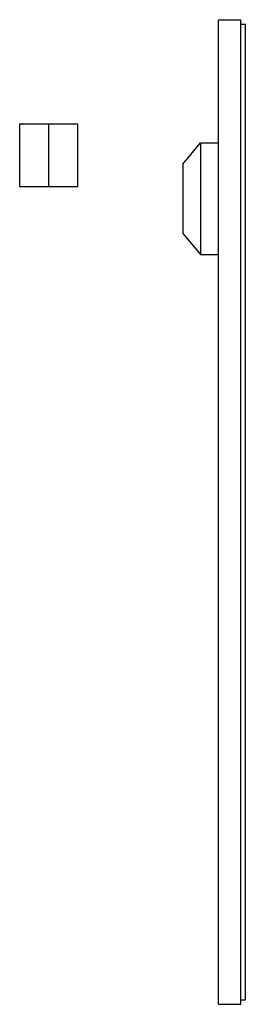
# Paper-space layout '_Derecha' of a CAD drawing. Header units: millimetres. Extents: x -323 to 87, y -189 to 133.
# Tile 2 of 2: x 37 to 87, y -87 to 133. Entities that reach past the tile are written whole.
import ezdxf

# ---------------------------------------------------------------- set-up
doc = ezdxf.new("R2010")
doc.units = ezdxf.units.MM

psp = doc.layouts.new('_Derecha')

# ---------------------------------------------------------------- linework, layer by layer
at = {"color": 7, "linetype": 'Continuous', "lineweight": 25}
for p, q in [((81.2, 133), (86.2, 133)), ((86.2, 132), (87.2, 132)), ((36.7, 109.75), (36.7, 95.75)), ((43.2, 95.75), (43.2, 109.75)), ((49.7, 95.75), (49.7, 109.75)), ((73.2, 100.75), (77.2, 105.5)), ((77.2, 105.5), (81.2, 105.5)), ((73.2, 85.25), (77.2, 80.5)), ((77.2, 80.5), (81.2, 80.5)), ((81.2, -87), (86.2, -87)), ((86.2, -86), (87.2, -86))]:
    psp.add_line(p, q, dxfattribs=at)
for points, knots in [([(81.2, -87), (81.2, -87), (81.2, -86.86), (81.2, -86.25), (81.2, -85.79), (81.2, -84.53), (81.2, -83.73), (81.2, -81.77), (81.2, -80.62), (81.2, -77.94), (81.2, -76.41), (81.2, -73.01), (81.2, -71.13), (81.2, -67.01), (81.2, -64.79), (81.2, -60.01), (81.2, -57.47), (81.2, -52.1), (81.2, -49.27), (81.2, -43.39), (81.2, -40.34), (81.2, -34.05), (81.2, -30.82), (81.2, -24.23), (81.2, -20.88), (81.2, -14.11), (81.2, -10.69), (81.2, -3.85), (81.2, -0.42), (81.2, 6.39), (81.2, 9.77), (81.2, 16.46), (81.2, 19.76), (81.2, 26.24), (81.2, 29.54), (81.2, 36.23), (81.2, 39.61), (81.2, 46.42), (81.2, 49.85), (81.2, 56.69), (81.2, 60.11), (81.2, 66.88), (81.2, 70.23), (81.2, 76.82), (81.2, 80.05), (81.2, 86.34), (81.2, 89.39), (81.2, 95.27), (81.2, 98.1), (81.2, 103.47), (81.2, 106.01), (81.2, 110.79), (81.2, 113.01), (81.2, 117.13), (81.2, 119.01), (81.2, 122.41), (81.2, 123.94), (81.2, 126.62), (81.2, 127.77), (81.2, 129.73), (81.2, 130.53), (81.2, 131.79), (81.2, 132.25), (81.2, 132.86), (81.2, 133), (81.2, 133)], [0, 0, 0, 0, 0.03125, 0.03125, 0.0625, 0.0625, 0.09375, 0.09375, 0.125, 0.125, 0.15625, 0.15625, 0.1875, 0.1875, 0.21875, 0.21875, 0.25, 0.25, 0.28125, 0.28125, 0.3125, 0.3125, 0.34375, 0.34375, 0.375, 0.375, 0.40625, 0.40625, 0.4375, 0.4375, 0.46875, 0.46875, 0.5, 0.5, 0.53125, 0.53125, 0.5625, 0.5625, 0.59375, 0.59375, 0.625, 0.625, 0.65625, 0.65625, 0.6875, 0.6875, 0.71875, 0.71875, 0.75, 0.75, 0.78125, 0.78125, 0.8125, 0.8125, 0.84375, 0.84375, 0.875, 0.875, 0.90625, 0.90625, 0.9375, 0.9375, 0.96875, 0.96875, 1, 1, 1, 1]), ([(86.2, -87), (86.2, -87), (86.2, -86.86), (86.2, -86.25), (86.2, -85.79), (86.2, -84.53), (86.2, -83.73), (86.2, -81.77), (86.2, -80.62), (86.2, -77.94), (86.2, -76.41), (86.2, -73.01), (86.2, -71.13), (86.2, -67.01), (86.2, -64.79), (86.2, -60.01), (86.2, -57.47), (86.2, -52.1), (86.2, -49.27), (86.2, -43.39), (86.2, -40.34), (86.2, -34.05), (86.2, -30.82), (86.2, -24.23), (86.2, -20.88), (86.2, -14.11), (86.2, -10.69), (86.2, -3.85), (86.2, -0.42), (86.2, 6.39), (86.2, 9.77), (86.2, 16.46), (86.2, 19.76), (86.2, 26.24), (86.2, 29.54), (86.2, 36.23), (86.2, 39.61), (86.2, 46.42), (86.2, 49.85), (86.2, 56.69), (86.2, 60.11), (86.2, 66.88), (86.2, 70.23), (86.2, 76.82), (86.2, 80.05), (86.2, 86.34), (86.2, 89.39), (86.2, 95.27), (86.2, 98.1), (86.2, 103.47), (86.2, 106.01), (86.2, 110.79), (86.2, 113.01), (86.2, 117.13), (86.2, 119.01), (86.2, 122.41), (86.2, 123.94), (86.2, 126.62), (86.2, 127.77), (86.2, 129.73), (86.2, 130.53), (86.2, 131.79), (86.2, 132.25), (86.2, 132.86), (86.2, 133), (86.2, 133)], [0, 0, 0, 0, 0.03125, 0.03125, 0.0625, 0.0625, 0.09375, 0.09375, 0.125, 0.125, 0.15625, 0.15625, 0.1875, 0.1875, 0.21875, 0.21875, 0.25, 0.25, 0.28125, 0.28125, 0.3125, 0.3125, 0.34375, 0.34375, 0.375, 0.375, 0.40625, 0.40625, 0.4375, 0.4375, 0.46875, 0.46875, 0.5, 0.5, 0.53125, 0.53125, 0.5625, 0.5625, 0.59375, 0.59375, 0.625, 0.625, 0.65625, 0.65625, 0.6875, 0.6875, 0.71875, 0.71875, 0.75, 0.75, 0.78125, 0.78125, 0.8125, 0.8125, 0.84375, 0.84375, 0.875, 0.875, 0.90625, 0.90625, 0.9375, 0.9375, 0.96875, 0.96875, 1, 1, 1, 1]), ([(87.2, -86), (87.2, -86), (87.2, -85.86), (87.2, -85.26), (87.2, -84.8), (87.2, -83.56), (87.2, -82.76), (87.2, -80.82), (87.2, -79.67), (87.2, -77.02), (87.2, -75.51), (87.2, -72.14), (87.2, -70.27), (87.2, -66.2), (87.2, -63.99), (87.2, -59.26), (87.2, -56.74), (87.2, -51.41), (87.2, -48.62), (87.2, -42.79), (87.2, -39.76), (87.2, -33.53), (87.2, -30.33), (87.2, -23.8), (87.2, -20.48), (87.2, -13.77), (87.2, -10.38), (87.2, -3.6), (87.2, -0.21), (87.2, 6.54), (87.2, 9.89), (87.2, 16.52), (87.2, 19.79), (87.2, 26.21), (87.2, 29.48), (87.2, 36.11), (87.2, 39.46), (87.2, 46.21), (87.2, 49.6), (87.2, 56.38), (87.2, 59.77), (87.2, 66.48), (87.2, 69.8), (87.2, 76.33), (87.2, 79.53), (87.2, 85.76), (87.2, 88.79), (87.2, 94.62), (87.2, 97.41), (87.2, 102.74), (87.2, 105.26), (87.2, 109.99), (87.2, 112.2), (87.2, 116.27), (87.2, 118.14), (87.2, 121.51), (87.2, 123.02), (87.2, 125.67), (87.2, 126.82), (87.2, 128.76), (87.2, 129.56), (87.2, 130.8), (87.2, 131.26), (87.2, 131.86), (87.2, 132), (87.2, 132)], [0, 0, 0, 0, 0.03125, 0.03125, 0.0625, 0.0625, 0.09375, 0.09375, 0.125, 0.125, 0.15625, 0.15625, 0.1875, 0.1875, 0.21875, 0.21875, 0.25, 0.25, 0.28125, 0.28125, 0.3125, 0.3125, 0.34375, 0.34375, 0.375, 0.375, 0.40625, 0.40625, 0.4375, 0.4375, 0.46875, 0.46875, 0.5, 0.5, 0.53125, 0.53125, 0.5625, 0.5625, 0.59375, 0.59375, 0.625, 0.625, 0.65625, 0.65625, 0.6875, 0.6875, 0.71875, 0.71875, 0.75, 0.75, 0.78125, 0.78125, 0.8125, 0.8125, 0.84375, 0.84375, 0.875, 0.875, 0.90625, 0.90625, 0.9375, 0.9375, 0.96875, 0.96875, 1, 1, 1, 1]), ([(36.7, 109.75), (36.7, 109.75), (36.73, 109.75), (36.88, 109.75), (37, 109.75), (37.31, 109.75), (37.52, 109.75), (38, 109.75), (38.29, 109.75), (38.92, 109.75), (39.27, 109.75), (40.01, 109.75), (40.41, 109.75), (41.21, 109.75), (41.61, 109.75), (42.42, 109.75), (42.82, 109.75), (43.2, 109.75)], [0, 0, 0, 0, 0.125, 0.125, 0.25, 0.25, 0.375, 0.375, 0.5, 0.5, 0.625, 0.625, 0.75, 0.75, 0.875, 0.875, 1, 1, 1, 1]), ([(43.2, 109.75), (43.58, 109.75), (43.98, 109.75), (44.79, 109.75), (45.19, 109.75), (45.99, 109.75), (46.39, 109.75), (47.13, 109.75), (47.48, 109.75), (48.11, 109.75), (48.4, 109.75), (48.88, 109.75), (49.09, 109.75), (49.4, 109.75), (49.52, 109.75), (49.67, 109.75), (49.7, 109.75), (49.7, 109.75)], [0, 0, 0, 0, 0.125, 0.125, 0.25, 0.25, 0.375, 0.375, 0.5, 0.5, 0.625, 0.625, 0.75, 0.75, 0.875, 0.875, 1, 1, 1, 1]), ([(77.2, 105.5), (77.2, 105.5), (77.2, 105.43), (77.2, 105.15), (77.2, 104.93), (77.2, 104.32), (77.2, 103.93), (77.2, 103), (77.2, 102.45), (77.2, 101.23), (77.2, 100.55), (77.2, 99.13), (77.2, 98.37), (77.2, 96.83), (77.2, 96.05), (77.2, 94.5), (77.2, 93.74), (77.2, 92.26), (77.2, 91.5), (77.2, 89.95), (77.2, 89.17), (77.2, 87.63), (77.2, 86.87), (77.2, 85.45), (77.2, 84.77), (77.2, 83.55), (77.2, 83), (77.2, 82.07), (77.2, 81.68), (77.2, 81.07), (77.2, 80.85), (77.2, 80.57), (77.2, 80.5), (77.2, 80.5)], [0, 0, 0, 0, 0.0625, 0.0625, 0.125, 0.125, 0.1875, 0.1875, 0.25, 0.25, 0.3125, 0.3125, 0.375, 0.375, 0.4375, 0.4375, 0.5, 0.5, 0.5625, 0.5625, 0.625, 0.625, 0.6875, 0.6875, 0.75, 0.75, 0.8125, 0.8125, 0.875, 0.875, 0.9375, 0.9375, 1, 1, 1, 1]), ([(73.2, 100.75), (73.2, 100.75), (73.2, 100.71), (73.2, 100.53), (73.2, 100.39), (73.2, 100.02), (73.2, 99.78), (73.2, 99.2), (73.2, 98.86), (73.2, 98.1), (73.2, 97.68), (73.2, 96.8), (73.2, 96.33), (73.2, 95.38), (73.2, 94.89), (73.2, 93.93), (73.2, 93.46), (73.2, 92.54), (73.2, 92.07), (73.2, 91.11), (73.2, 90.62), (73.2, 89.67), (73.2, 89.2), (73.2, 88.32), (73.2, 87.9), (73.2, 87.14), (73.2, 86.8), (73.2, 86.22), (73.2, 85.98), (73.2, 85.61), (73.2, 85.47), (73.2, 85.29), (73.2, 85.25), (73.2, 85.25)], [0, 0, 0, 0, 0.0625, 0.0625, 0.125, 0.125, 0.1875, 0.1875, 0.25, 0.25, 0.3125, 0.3125, 0.375, 0.375, 0.4375, 0.4375, 0.5, 0.5, 0.5625, 0.5625, 0.625, 0.625, 0.6875, 0.6875, 0.75, 0.75, 0.8125, 0.8125, 0.875, 0.875, 0.9375, 0.9375, 1, 1, 1, 1]), ([(36.7, 95.75), (36.7, 95.75), (36.73, 95.75), (36.88, 95.75), (37, 95.75), (37.31, 95.75), (37.52, 95.75), (38, 95.75), (38.29, 95.75), (38.92, 95.75), (39.27, 95.75), (40.01, 95.75), (40.41, 95.75), (41.21, 95.75), (41.61, 95.75), (42.42, 95.75), (42.82, 95.75), (43.2, 95.75)], [0, 0, 0, 0, 0.125, 0.125, 0.25, 0.25, 0.375, 0.375, 0.5, 0.5, 0.625, 0.625, 0.75, 0.75, 0.875, 0.875, 1, 1, 1, 1]), ([(43.2, 95.75), (43.58, 95.75), (43.98, 95.75), (44.79, 95.75), (45.19, 95.75), (45.99, 95.75), (46.39, 95.75), (47.13, 95.75), (47.48, 95.75), (48.11, 95.75), (48.4, 95.75), (48.88, 95.75), (49.09, 95.75), (49.4, 95.75), (49.52, 95.75), (49.67, 95.75), (49.7, 95.75), (49.7, 95.75)], [0, 0, 0, 0, 0.125, 0.125, 0.25, 0.25, 0.375, 0.375, 0.5, 0.5, 0.625, 0.625, 0.75, 0.75, 0.875, 0.875, 1, 1, 1, 1])]:
    psp.add_open_spline(points, degree=3, knots=knots, dxfattribs=at)

doc.saveas('drawing.dxf')
